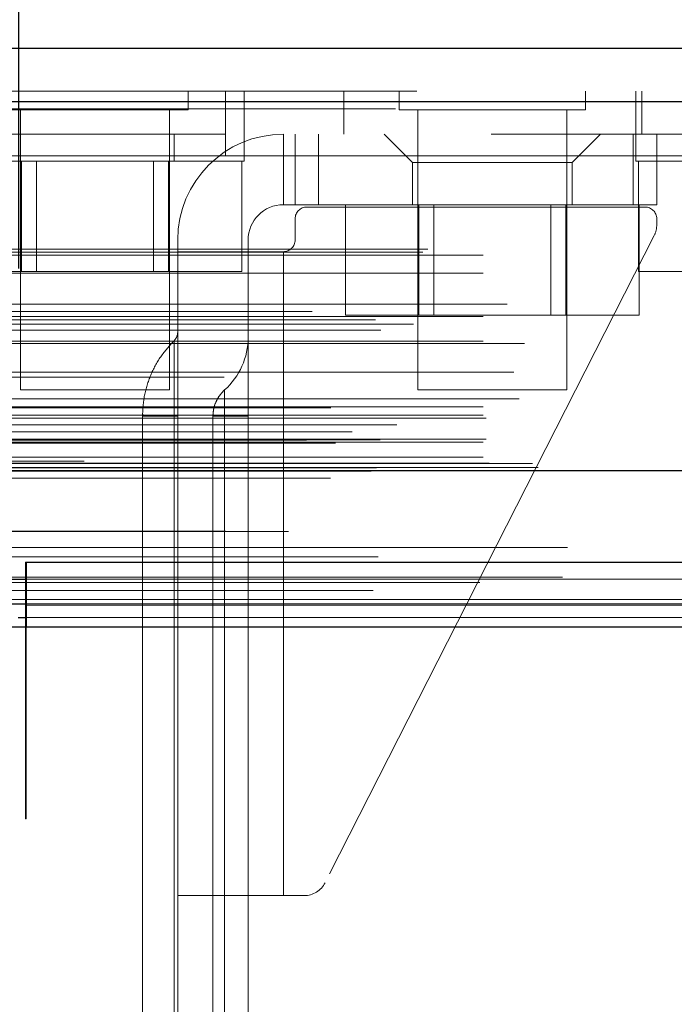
# Model space of a CAD drawing. Header units: inches. Extents: x 0.2 to 10.8, y 0.2 to 8.2.
# Tile 8 of 123: x 2.9494 to 3.0409, y 1.9445 to 2.0819. Entities that reach past the tile are written whole.
import ezdxf

# ---------------------------------------------------------------- set-up
doc = ezdxf.new("R2010")
doc.units = ezdxf.units.IN
doc.header["$MEASUREMENT"] = 0
doc.linetypes.add('HIDDEN', pattern=[0.07500000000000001, 0.05, -0.025])
doc.layers.add('DIMENSIONS', color=140, linetype='Continuous')
doc.styles.add('SLDTEXTSTYLE0', font='TXT', dxfattribs={"width": 0.7})
doc.dimstyles.new('SLDDIMSTYLE0', dxfattribs={"dimtxt": 0.0849609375, "dimasz": 0.13, "dimexe": 0, "dimexo": 0.0625, "dimgap": 0.021240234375, "dimtad": 0, "dimtih": 1, "dimtoh": 1, "dimlfac": 12, "dimrnd": 1e-09, "dimzin": 12, "dimdsep": 46, "dimtxsty": 'SLDTEXTSTYLE0', "dimsah": 1, "dimcen": 0.09, "dimadec": 0, "dimazin": 3, "dimtfac": 1, "dimtofl": 0, "dimtmove": 0, "dimatfit": 3, "dimfxl": 0, "dimfrac": 2, "dimtolj": 1, "dimtzin": 12, "dimarcsym": 0})

# ---------------------------------------------------------------- blocks, each defined once
blk = doc.blocks.new('_D_25')
at = {"layer": 'DIMENSIONS'}
for p, q in [((2.94933880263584, 2.047167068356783), (2.94933880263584, 2.530646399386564)), ((4.744172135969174, 2.047167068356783), (4.744172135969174, 2.530646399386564)), ((3.722308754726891, 2.485121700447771), (3.693778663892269, 2.485121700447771)), ((3.693778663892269, 2.485121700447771), (3.693778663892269, 2.350090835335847)), ((4.045456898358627, 2.485121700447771), (4.073986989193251, 2.485121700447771)), ((4.073986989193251, 2.485121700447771), (4.073986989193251, 2.350090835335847)), ((2.94933880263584, 2.405646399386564), (3.378896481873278, 2.405646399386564)), ((4.744172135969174, 2.405646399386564), (4.38886918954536, 2.405646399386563)), ((3.693778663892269, 2.350090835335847), (3.722308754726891, 2.350090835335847)), ((4.073986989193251, 2.350090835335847), (4.045456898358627, 2.350090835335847))]:
    blk.add_line(p, q, dxfattribs=at)
for points in [[(2.94933880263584, 2.405646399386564), (3.07933880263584, 2.385646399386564), (3.07933880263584, 2.425646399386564)], [(4.744172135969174, 2.405646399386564), (4.614172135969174, 2.425646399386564), (4.614172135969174, 2.385646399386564)]]:
    blk.add_solid(points, dxfattribs=at)
at = {"layer": 'DIMENSIONS', "char_height": 0.08333333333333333, "attachment_point": 1, "style": 'SLDTEXTSTYLE0'}
for s, insert in [('21.54', (3.72230874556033, 2.611564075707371)), ('547.1', (3.722308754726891, 2.457513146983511)), ('INSIDE OPENING', (3.397926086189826, 2.303462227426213))]:
    blk.add_mtext(s, dxfattribs=dict(at, insert=insert))

msp = doc.modelspace()

# ---------------------------------------------------------------- linework, layer by layer
at = {"color": 7, "linetype": 'Continuous', "lineweight": 25}
for p, q in [((2.904919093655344, 2.07792822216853), (4.78855116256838, 2.07792822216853)), ((2.901973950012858, 2.070491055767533), (4.791496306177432, 2.070491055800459)), ((2.892889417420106, 2.018970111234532), (4.800580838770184, 2.018970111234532)), ((2.950331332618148, 2.006167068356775), (4.743179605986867, 2.006167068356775)), ((2.950331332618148, 2.006167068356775), (2.950331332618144, 1.997167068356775)), ((2.94783880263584, 2.003785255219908), (2.950331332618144, 2.003785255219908)), ((2.94783880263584, 2.000349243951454), (2.950331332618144, 2.000349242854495)), ((2.950255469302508, 2.000352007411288), (2.950255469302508, 1.997167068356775)), ((2.949249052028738, 1.998434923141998), (2.950255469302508, 1.998434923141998)), ((2.947831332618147, 1.997167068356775), (2.950331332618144, 1.997167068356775)), ((2.950331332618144, 1.997167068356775), (4.743179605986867, 1.997167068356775))]:
    msp.add_line(p, q, dxfattribs=at)
at = {"color": 7, "linetype": 'HIDDEN', "lineweight": 18}
for p, q in [((2.904919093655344, 2.07192822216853), (4.78855116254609, 2.07192822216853)), ((2.972992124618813, 2.069324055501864), (2.972992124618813, 2.07192822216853)), ((2.9782212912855, 2.06292822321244), (2.9782212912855, 2.071928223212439)), ((2.980804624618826, 2.065928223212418), (2.980804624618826, 2.071928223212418)), ((2.994721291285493, 2.071928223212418), (2.994721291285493, 2.065928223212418)), ((3.002464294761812, 2.07192822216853), (3.002464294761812, 2.069324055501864)), ((3.028505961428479, 2.069324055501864), (3.028505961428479, 2.07192822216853)), ((3.035554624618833, 2.07192822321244), (3.035554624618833, 2.065928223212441)), ((3.03638795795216, 2.065928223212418), (3.03638795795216, 2.071928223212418)), ((4.791496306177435, 2.070491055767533), (2.901973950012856, 2.070491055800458)), ((2.901973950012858, 2.069449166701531), (4.791496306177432, 2.069449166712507)), ((4.791496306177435, 2.069449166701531), (2.901973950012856, 2.069449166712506)), ((2.946950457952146, 2.069324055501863), (2.972992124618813, 2.069324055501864)), ((2.949554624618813, 2.069324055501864), (2.949554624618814, 2.030261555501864)), ((2.970387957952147, 2.030261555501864), (2.970387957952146, 2.069324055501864)), ((3.002464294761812, 2.069324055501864), (3.028505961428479, 2.069324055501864)), ((3.005068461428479, 2.069324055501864), (3.005068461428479, 2.030261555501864)), ((3.025901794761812, 2.030261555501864), (3.025901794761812, 2.069324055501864)), ((2.933221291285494, 2.065928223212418), (2.9782212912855, 2.065928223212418)), ((2.97101295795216, 2.062178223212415), (2.971012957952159, 2.065928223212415)), ((4.715304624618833, 2.065928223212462), (2.9782212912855, 2.06592822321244)), ((2.980804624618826, 2.062178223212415), (2.980804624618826, 2.065928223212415)), ((2.986285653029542, 2.065928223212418), (2.986285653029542, 2.056085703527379)), ((2.986285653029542, 2.056085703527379), (2.986285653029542, 2.065928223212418)), ((2.986285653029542, 2.065928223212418), (2.986285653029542, 2.056085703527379)), ((2.986285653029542, 2.056085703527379), (2.986285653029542, 2.065928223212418)), ((2.986285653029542, 2.065928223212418), (2.986285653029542, 2.056085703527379)), ((2.986285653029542, 2.056085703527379), (2.986285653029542, 2.065928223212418)), ((2.987926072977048, 2.065928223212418), (2.987926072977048, 2.056085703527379)), ((2.991206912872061, 2.065928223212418), (2.991206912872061, 2.056085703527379)), ((2.991206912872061, 2.065928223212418), (2.991206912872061, 2.056085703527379)), ((2.991206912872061, 2.065928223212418), (2.991206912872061, 2.056085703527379)), ((2.991206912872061, 2.065928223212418), (2.991206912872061, 2.056085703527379)), ((2.991206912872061, 2.065928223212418), (2.991206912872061, 2.056085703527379)), ((2.991206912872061, 2.065928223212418), (2.991206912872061, 2.056085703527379)), ((3.000393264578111, 2.065928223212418), (3.004330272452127, 2.061991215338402)), ((3.02663998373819, 2.061991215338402), (3.030576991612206, 2.065928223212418)), ((3.035170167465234, 2.065928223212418), (3.035170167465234, 2.056085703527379)), ((3.035170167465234, 2.065928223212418), (3.035170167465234, 2.056085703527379)), ((3.035170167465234, 2.065928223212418), (3.035170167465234, 2.056085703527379)), ((3.035170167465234, 2.065928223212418), (3.035170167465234, 2.056085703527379)), ((3.035170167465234, 2.065928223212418), (3.035170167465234, 2.056085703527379)), ((3.035170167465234, 2.065928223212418), (3.035170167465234, 2.056085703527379)), ((3.035554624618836, 2.065928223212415), (3.035554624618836, 2.062178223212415)), ((3.038451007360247, 2.065928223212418), (3.038451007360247, 2.056085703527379)), ((2.9782212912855, 2.06292822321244), (2.935054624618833, 2.062928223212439)), ((2.939137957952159, 2.062178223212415), (2.980804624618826, 2.062178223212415)), ((2.949723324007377, 2.062178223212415), (2.949723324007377, 2.046761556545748)), ((2.951808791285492, 2.062178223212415), (2.951808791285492, 2.046761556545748)), ((2.968133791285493, 2.046761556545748), (2.968133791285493, 2.062178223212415)), ((2.97021925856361, 2.062178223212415), (2.97021925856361, 2.046761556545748)), ((2.978221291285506, 2.062928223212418), (4.71530462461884, 2.062928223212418)), ((2.978221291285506, 2.062928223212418), (4.71530462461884, 2.062928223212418)), ((4.715304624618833, 2.062928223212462), (2.9782212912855, 2.06292822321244)), ((4.715304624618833, 2.062928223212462), (2.9782212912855, 2.06292822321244)), ((2.980467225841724, 2.062178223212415), (2.980467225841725, 2.046761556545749)), ((3.026639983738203, 2.061991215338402), (3.004330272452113, 2.061991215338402)), ((3.004330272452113, 2.061991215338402), (3.004330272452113, 2.056085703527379)), ((3.026639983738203, 2.056085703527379), (3.026639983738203, 2.061991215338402)), ((3.035554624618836, 2.062178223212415), (3.077221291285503, 2.062178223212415)), ((3.035892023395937, 2.062178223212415), (3.035892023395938, 2.046761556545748)), ((2.987926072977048, 2.056085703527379), (2.986285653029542, 2.056085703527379)), ((2.991206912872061, 2.056085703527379), (2.987926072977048, 2.056085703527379)), ((3.03681058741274, 2.055757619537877), (2.989566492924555, 2.055757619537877)), ((2.991206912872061, 2.056085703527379), (3.035170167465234, 2.056085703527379)), ((2.994989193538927, 2.056085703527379), (2.994989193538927, 2.040669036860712)), ((3.005237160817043, 2.056085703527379), (3.005237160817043, 2.040669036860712)), ((3.007322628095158, 2.056085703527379), (3.007322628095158, 2.040669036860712)), ((3.023647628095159, 2.040669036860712), (3.023647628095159, 2.056085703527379)), ((3.025733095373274, 2.056085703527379), (3.025733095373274, 2.040669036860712)), ((3.038451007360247, 2.056085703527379), (3.035170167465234, 2.056085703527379)), ((3.03598106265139, 2.056085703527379), (3.03598106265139, 2.040669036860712)), ((2.987926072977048, 2.054117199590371), (2.987926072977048, 2.051164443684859)), ((3.038451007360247, 2.053263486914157), (3.038451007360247, 2.054117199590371)), ((2.971521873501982, 2.051164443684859), (2.971521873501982, 2.049524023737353)), ((2.981364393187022, 2.049524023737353), (2.981364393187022, 2.051164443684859)), ((3.03809423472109, 2.051775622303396), (2.992119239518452, 1.961421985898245)), ((2.906481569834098, 2.049873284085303), (4.786988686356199, 2.04987328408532)), ((2.971521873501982, 2.049524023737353), (2.971521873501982, 1.959629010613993)), ((2.986285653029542, 2.049524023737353), (2.971521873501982, 2.049524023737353)), ((2.981364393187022, 2.049524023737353), (2.981364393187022, 1.959629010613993)), ((2.986285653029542, 2.049524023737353), (2.986285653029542, 1.959629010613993)), ((2.986285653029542, 2.049524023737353), (2.986285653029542, 1.959629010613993)), ((2.986285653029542, 1.959629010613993), (2.986285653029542, 2.049524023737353)), ((2.986285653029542, 1.959629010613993), (2.986285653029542, 2.049524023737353)), ((2.986285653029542, 2.049524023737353), (2.986285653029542, 1.959629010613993)), ((2.986285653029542, 2.049524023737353), (2.986285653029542, 1.959629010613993)), ((2.986285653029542, 1.959629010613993), (2.986285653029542, 2.049524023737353)), ((2.986285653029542, 1.959629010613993), (2.986285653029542, 2.049524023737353)), ((2.986285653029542, 2.049524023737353), (2.986285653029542, 1.959629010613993)), ((2.986285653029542, 2.049524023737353), (2.986285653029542, 1.959629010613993)), ((2.986285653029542, 1.959629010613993), (2.986285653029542, 2.049524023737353)), ((2.986285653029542, 1.959629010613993), (2.986285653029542, 2.049524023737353)), ((2.905750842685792, 2.049440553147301), (4.787719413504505, 2.049440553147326)), ((2.914198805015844, 2.049039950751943), (4.779271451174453, 2.049039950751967)), ((2.914198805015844, 2.049039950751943), (4.779271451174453, 2.049039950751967)), ((2.914198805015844, 2.046507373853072), (4.779271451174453, 2.046507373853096)), ((2.939475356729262, 2.046761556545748), (2.949723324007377, 2.046761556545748)), ((2.949723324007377, 2.046761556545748), (2.97021925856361, 2.046761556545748)), ((2.97021925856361, 2.046761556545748), (2.980467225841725, 2.046761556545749)), ((3.035892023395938, 2.046761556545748), (3.046139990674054, 2.046761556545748)), ((2.917564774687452, 2.042199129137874), (4.775905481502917, 2.042199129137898)), ((2.89914605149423, 2.040007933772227), (4.794324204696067, 2.040007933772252)), ((4.790288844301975, 2.041176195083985), (2.903194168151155, 2.04117619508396)), ((2.914198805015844, 2.040472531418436), (4.779271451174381, 2.04047253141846)), ((4.778339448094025, 2.040479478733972), (2.915128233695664, 2.040479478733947)), ((2.994989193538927, 2.040669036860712), (3.005237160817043, 2.040669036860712)), ((3.005237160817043, 2.040669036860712), (3.025733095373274, 2.040669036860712)), ((3.025733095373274, 2.040669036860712), (3.03598106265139, 2.040669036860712)), ((2.899927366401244, 2.0385491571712), (4.793535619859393, 2.038549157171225)), ((2.904448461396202, 2.039423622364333), (4.789021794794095, 2.039423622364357)), ((2.914198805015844, 2.03702751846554), (4.779271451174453, 2.037027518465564)), ((2.919963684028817, 2.036709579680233), (4.773498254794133, 2.036709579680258)), ((4.778032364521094, 2.032027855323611), (2.915437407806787, 2.032027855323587)), ((2.918493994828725, 2.032702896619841), (4.774976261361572, 2.032702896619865)), ((2.918493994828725, 2.032702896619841), (4.774976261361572, 2.032702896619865)), ((2.919226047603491, 2.028967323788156), (4.774240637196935, 2.02896732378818)), ((2.949554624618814, 2.030261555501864), (2.970387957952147, 2.030261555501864)), ((3.005068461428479, 2.030261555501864), (3.025901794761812, 2.030261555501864)), ((4.792901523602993, 2.027733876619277), (2.900568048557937, 2.027733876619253)), ((2.914198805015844, 2.02785690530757), (4.779271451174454, 2.027856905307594)), ((2.914198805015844, 2.026683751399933), (4.779271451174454, 2.026683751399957)), ((2.914198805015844, 2.026683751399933), (4.779271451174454, 2.026683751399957)), ((2.914615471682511, 2.026267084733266), (4.778854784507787, 2.02626708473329)), ((2.966605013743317, 2.026558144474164), (2.966605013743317, 1.905167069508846)), ((2.971030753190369, 1.905167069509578), (2.97103075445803, 2.026558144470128)), ((2.971030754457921, 2.026558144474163), (2.971030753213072, 1.905167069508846)), ((2.971030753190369, 1.905167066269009), (2.97103075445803, 2.026558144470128)), ((2.971030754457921, 2.026558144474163), (2.971030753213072, 1.905167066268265)), ((2.971030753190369, 1.905167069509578), (2.97103075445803, 2.026558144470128)), ((2.971030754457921, 2.026558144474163), (2.971030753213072, 1.905167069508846)), ((2.971030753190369, 1.905167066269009), (2.97103075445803, 2.026558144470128)), ((2.971030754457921, 2.026558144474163), (2.971030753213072, 1.905167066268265)), ((2.971030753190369, 1.905167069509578), (2.97103075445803, 2.026558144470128)), ((2.971030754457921, 2.026558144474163), (2.971030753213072, 1.905167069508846)), ((2.971030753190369, 1.905167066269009), (2.97103075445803, 2.026558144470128)), ((2.971030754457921, 2.026558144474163), (2.971030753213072, 1.905167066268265)), ((2.971521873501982, 2.026558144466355), (2.971030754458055, 2.026558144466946)), ((2.971521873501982, 2.026558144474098), (2.971030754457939, 2.026558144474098)), ((2.971521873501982, 2.026558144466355), (2.971030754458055, 2.026558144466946)), ((2.971521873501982, 2.026558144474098), (2.971030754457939, 2.026558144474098)), ((2.971521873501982, 2.026558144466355), (2.971030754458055, 2.026558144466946)), ((2.971521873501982, 2.026558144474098), (2.971030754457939, 2.026558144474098)), ((2.971521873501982, 2.026558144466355), (2.971030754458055, 2.026558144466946)), ((2.971521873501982, 2.026558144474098), (2.971030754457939, 2.026558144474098)), ((2.971521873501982, 2.026558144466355), (2.971030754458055, 2.026558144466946)), ((2.971521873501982, 2.026558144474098), (2.971030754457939, 2.026558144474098)), ((2.971521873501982, 2.026558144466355), (2.971030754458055, 2.026558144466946)), ((2.971521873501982, 2.026558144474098), (2.971030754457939, 2.026558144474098)), ((2.971521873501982, 2.026558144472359), (2.971521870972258, 1.905167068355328)), ((2.9764431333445, 2.026558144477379), (2.9764431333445, 1.90516706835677)), ((2.978077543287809, 1.905167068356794), (2.97807754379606, 2.026558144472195)), ((2.978077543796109, 2.026558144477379), (2.978077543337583, 1.905167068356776)), ((2.978077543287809, 1.90516706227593), (2.97807754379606, 2.026558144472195)), ((2.978077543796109, 2.026558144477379), (2.978077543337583, 1.905167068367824)), ((2.978077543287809, 1.905167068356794), (2.97807754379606, 2.026558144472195)), ((2.978077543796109, 2.026558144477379), (2.978077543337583, 1.905167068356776)), ((2.978077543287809, 1.90516706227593), (2.97807754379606, 2.026558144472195)), ((2.978077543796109, 2.026558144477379), (2.978077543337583, 1.905167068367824)), ((2.978077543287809, 1.905167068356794), (2.97807754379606, 2.026558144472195)), ((2.978077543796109, 2.026558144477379), (2.978077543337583, 1.905167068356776)), ((2.978077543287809, 1.90516706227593), (2.97807754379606, 2.026558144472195)), ((2.978077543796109, 2.026558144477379), (2.978077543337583, 1.905167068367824)), ((2.981364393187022, 2.026558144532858), (2.978077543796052, 2.026558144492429)), ((2.981364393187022, 2.026558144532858), (2.978077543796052, 2.026558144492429)), ((2.981364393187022, 2.026558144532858), (2.978077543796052, 2.026558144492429)), ((2.981364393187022, 2.026558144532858), (2.978077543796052, 2.026558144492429)), ((2.981364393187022, 2.026558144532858), (2.978077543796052, 2.026558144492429)), ((2.981364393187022, 2.026558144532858), (2.978077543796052, 2.026558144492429)), ((2.981364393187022, 2.026558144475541), (2.978077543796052, 2.026558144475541)), ((2.981364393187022, 2.026558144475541), (2.978077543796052, 2.026558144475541)), ((2.981364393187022, 2.026558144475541), (2.978077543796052, 2.026558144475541)), ((2.981364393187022, 2.026558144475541), (2.978077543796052, 2.026558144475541)), ((2.981364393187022, 2.026558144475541), (2.978077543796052, 2.026558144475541)), ((2.981364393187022, 2.026558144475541), (2.978077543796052, 2.026558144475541)), ((2.894582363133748, 2.02533337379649), (4.798887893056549, 2.025333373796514)), ((2.902129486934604, 2.025364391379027), (4.791340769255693, 2.025364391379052)), ((2.895901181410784, 2.024384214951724), (4.797567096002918, 2.024384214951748)), ((2.88951370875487, 2.023195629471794), (4.803956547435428, 2.023195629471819)), ((2.88951370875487, 2.023195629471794), (4.803956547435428, 2.023195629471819)), ((2.893559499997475, 2.022770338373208), (4.799910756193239, 2.022770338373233)), ((4.799820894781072, 2.02327996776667), (2.8936493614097, 2.023279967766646)), ((2.914198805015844, 2.022933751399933), (4.779271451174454, 2.022933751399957)), ((2.914198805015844, 2.022933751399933), (4.779271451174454, 2.022933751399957)), ((2.914615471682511, 2.023350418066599), (4.778854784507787, 2.023350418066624)), ((2.914198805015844, 2.020860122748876), (4.779271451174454, 2.0208601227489)), ((2.914198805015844, 2.020860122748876), (4.779271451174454, 2.0208601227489)), ((2.899295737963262, 2.019346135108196), (4.794174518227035, 2.019346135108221)), ((2.899295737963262, 2.019346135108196), (4.794174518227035, 2.019346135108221)), ((2.915032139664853, 2.020017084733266), (4.778438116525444, 2.02001708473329)), ((2.915032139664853, 2.020017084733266), (4.778438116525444, 2.02001708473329)), ((2.921111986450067, 2.019946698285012), (4.772358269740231, 2.019946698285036)), ((2.921111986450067, 2.019946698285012), (4.772358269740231, 2.019946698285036)), ((2.921885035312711, 2.019399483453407), (4.771585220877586, 2.019399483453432)), ((2.921885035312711, 2.019399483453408), (4.771585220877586, 2.019399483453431)), ((4.7584712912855, 2.020261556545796), (2.935054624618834, 2.020261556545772)), ((2.892889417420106, 2.017928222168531), (4.800580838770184, 2.017928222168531)), ((2.898332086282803, 2.018894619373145), (4.795138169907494, 2.01889461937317)), ((2.898541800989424, 2.018867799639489), (4.794928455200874, 2.018867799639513)), ((2.925975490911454, 2.00820759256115), (4.767494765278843, 2.008207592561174)), ((2.950255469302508, 2.006167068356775), (2.950331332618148, 2.006167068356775)), ((2.950255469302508, 2.006167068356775), (2.950255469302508, 2.000352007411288)), ((2.913730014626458, 2.003356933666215), (4.779726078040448, 2.003356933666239)), ((2.925265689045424, 2.004080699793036), (4.768201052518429, 2.00408069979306)), ((2.950331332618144, 2.003785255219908), (4.743179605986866, 2.003785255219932)), ((2.873588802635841, 2.000970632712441), (2.950255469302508, 2.000970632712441)), ((2.950255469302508, 2.000970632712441), (4.743255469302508, 2.000970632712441)), ((2.950255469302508, 2.000167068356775), (2.950331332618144, 2.000167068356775)), ((2.950331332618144, 2.000167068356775), (4.743179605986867, 2.000167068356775)), ((2.950255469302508, 1.998434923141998), (4.743255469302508, 1.998434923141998)), ((2.950255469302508, 1.997167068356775), (2.950255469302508, 1.970333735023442)), ((2.950331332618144, 1.997167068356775), (4.743179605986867, 1.997167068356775)), ((2.950331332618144, 1.997167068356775), (4.743179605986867, 1.997167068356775)), ((2.950331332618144, 1.997167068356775), (4.743179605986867, 1.997167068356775)), ((2.950331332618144, 1.997167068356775), (2.950331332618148, 1.970333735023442)), ((2.950331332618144, 1.997167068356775), (4.743179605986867, 1.997167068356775)), ((2.950331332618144, 1.997167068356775), (4.743179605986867, 1.997167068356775)), ((2.950331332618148, 1.970333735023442), (2.950255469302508, 1.970333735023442)), ((4.743179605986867, 1.970333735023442), (2.950331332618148, 1.970333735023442)), ((2.986285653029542, 1.959629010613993), (2.971521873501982, 1.959629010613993)), ((2.971521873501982, 1.959629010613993), (2.971521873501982, 1.905167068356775)), ((2.981364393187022, 1.905167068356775), (2.981364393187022, 1.959629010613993)), ((2.989195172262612, 1.959629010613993), (2.986285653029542, 1.959629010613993))]:
    msp.add_line(p, q, dxfattribs=at)
at = {"color": 7, "linetype": 'HIDDEN', "lineweight": 18, "flags": 128}
for points in [[(4.786987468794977, 2.010476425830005), (3.862027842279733, 2.010476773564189), (2.906486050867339, 2.010476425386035)], [(4.778218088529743, 2.010494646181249), (3.862027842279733, 2.010494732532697), (2.915248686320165, 2.010494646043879)], [(4.799521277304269, 2.006936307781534), (3.806567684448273, 2.006936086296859), (2.89394253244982, 2.006936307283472)], [(4.79952845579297, 2.006936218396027), (3.924939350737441, 2.006933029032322), (2.893943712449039, 2.006936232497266)], [(2.925277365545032, 2.004080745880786), (3.831443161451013, 2.004081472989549), (4.768226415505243, 2.004080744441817)], [(2.898825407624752, 2.002240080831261), (3.831437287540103, 2.002239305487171), (4.794659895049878, 2.002240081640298)], [(2.950331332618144, 2.000349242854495), (3.831437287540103, 2.000348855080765), (4.743179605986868, 2.000349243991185)]]:
    msp.add_lwpolyline(points, dxfattribs=at)
at = {"color": 7, "linetype": 'HIDDEN', "lineweight": 18}
for centre, radius, start, end in [((2.986285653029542, 2.051164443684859), 0.01476377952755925, 90, 180), ((2.986285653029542, 2.051164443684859), 0.004921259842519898, 90, 180), ((2.989566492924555, 2.054117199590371), 0.001640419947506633, 90, 180), ((3.03681058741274, 2.054117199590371), 0.001640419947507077, 0, 90), ((3.035170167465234, 2.053263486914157), 0.003280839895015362, 333.0314640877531, 0), ((2.986285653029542, 2.051164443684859), 0.001640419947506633, 270.0000000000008, 0), ((2.969881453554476, 2.038272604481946), 0.001640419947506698, 314.4762724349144, 0), ((2.971521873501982, 2.037561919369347), 0.009842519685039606, 311.7633977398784, 0), ((2.989195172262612, 1.962909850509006), 0.003280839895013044, 270.0000000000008, 333.0314640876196)]:
    msp.add_arc(centre, radius, start, end, dxfattribs=at)
for points, knots in [([(2.971030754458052, 2.037102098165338), (2.970371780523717, 2.036375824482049), (2.969053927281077, 2.034923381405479), (2.967675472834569, 2.032308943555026), (2.96677066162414, 2.029494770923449), (2.96666024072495, 2.027537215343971), (2.966605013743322, 2.026558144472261)], [0, 0, 0, 0, 0.2500635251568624, 0.5000911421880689, 0.7499707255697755, 1, 1, 1, 1]), ([(2.971030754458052, 2.026558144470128), (2.971030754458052, 2.029329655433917), (2.971030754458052, 2.033427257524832), (2.971030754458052, 2.036552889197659), (2.971030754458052, 2.037376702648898), (2.971030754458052, 2.036552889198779), (2.971030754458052, 2.033427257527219), (2.971030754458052, 2.029329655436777), (2.971030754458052, 2.026558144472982)], [3.14159265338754, 3.14159265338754, 3.14159265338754, 3.14159265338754, 3.92699081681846, 4.31968989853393, 4.71238898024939, 5.10508806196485, 5.49778714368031, 6.28318530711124, 6.28318530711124, 6.28318530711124, 6.28318530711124]), ([(2.971030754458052, 2.026558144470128), (2.971030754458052, 2.029329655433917), (2.971030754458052, 2.033427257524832), (2.971030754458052, 2.036552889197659), (2.971030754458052, 2.037376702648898), (2.971030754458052, 2.036552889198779), (2.971030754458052, 2.033427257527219), (2.971030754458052, 2.029329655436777), (2.971030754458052, 2.026558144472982)], [3.14159265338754, 3.14159265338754, 3.14159265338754, 3.14159265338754, 3.92699081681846, 4.31968989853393, 4.71238898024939, 5.10508806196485, 5.49778714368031, 6.28318530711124, 6.28318530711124, 6.28318530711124, 6.28318530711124]), ([(2.971030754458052, 2.026558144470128), (2.971030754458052, 2.029329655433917), (2.971030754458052, 2.033427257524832), (2.971030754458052, 2.036552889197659), (2.971030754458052, 2.037376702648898), (2.971030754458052, 2.036552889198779), (2.971030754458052, 2.033427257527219), (2.971030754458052, 2.029329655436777), (2.971030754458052, 2.026558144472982)], [3.14159265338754, 3.14159265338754, 3.14159265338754, 3.14159265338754, 3.92699081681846, 4.31968989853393, 4.71238898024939, 5.10508806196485, 5.49778714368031, 6.28318530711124, 6.28318530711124, 6.28318530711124, 6.28318530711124]), ([(2.971030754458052, 2.026558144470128), (2.971030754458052, 2.029329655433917), (2.971030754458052, 2.033427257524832), (2.971030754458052, 2.036552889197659), (2.971030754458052, 2.037376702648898), (2.971030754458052, 2.036552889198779), (2.971030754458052, 2.033427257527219), (2.971030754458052, 2.029329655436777), (2.971030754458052, 2.026558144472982)], [3.14159265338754, 3.14159265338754, 3.14159265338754, 3.14159265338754, 3.92699081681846, 4.31968989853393, 4.71238898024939, 5.10508806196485, 5.49778714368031, 6.28318530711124, 6.28318530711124, 6.28318530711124, 6.28318530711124]), ([(2.971030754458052, 2.026558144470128), (2.971030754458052, 2.029329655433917), (2.971030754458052, 2.033427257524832), (2.971030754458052, 2.036552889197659), (2.971030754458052, 2.037376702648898), (2.971030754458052, 2.036552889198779), (2.971030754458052, 2.033427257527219), (2.971030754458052, 2.029329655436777), (2.971030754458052, 2.026558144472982)], [3.14159265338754, 3.14159265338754, 3.14159265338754, 3.14159265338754, 3.92699081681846, 4.31968989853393, 4.71238898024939, 5.10508806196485, 5.49778714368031, 6.28318530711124, 6.28318530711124, 6.28318530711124, 6.28318530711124]), ([(2.971030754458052, 2.026558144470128), (2.971030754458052, 2.029329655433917), (2.971030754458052, 2.033427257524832), (2.971030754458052, 2.036552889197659), (2.971030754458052, 2.037376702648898), (2.971030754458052, 2.036552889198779), (2.971030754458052, 2.033427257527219), (2.971030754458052, 2.029329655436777), (2.971030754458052, 2.026558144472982)], [3.14159265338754, 3.14159265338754, 3.14159265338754, 3.14159265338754, 3.92699081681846, 4.31968989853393, 4.71238898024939, 5.10508806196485, 5.49778714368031, 6.28318530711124, 6.28318530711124, 6.28318530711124, 6.28318530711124]), ([(2.978077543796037, 2.030220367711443), (2.97783579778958, 2.029975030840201), (2.977351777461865, 2.029483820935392), (2.976848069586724, 2.028573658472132), (2.976508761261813, 2.027590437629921), (2.976464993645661, 2.026901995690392), (2.976443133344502, 2.026558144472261)], [0, 0, 0, 0, 0.2496727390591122, 0.4998911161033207, 0.7502141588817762, 1, 1, 1, 1]), ([(2.978077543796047, 2.026558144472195), (2.978077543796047, 2.027037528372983), (2.978077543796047, 2.02751672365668), (2.978077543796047, 2.028402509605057), (2.978077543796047, 2.028808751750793), (2.978077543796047, 2.029486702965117), (2.978077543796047, 2.029758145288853), (2.978077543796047, 2.030125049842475), (2.978077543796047, 2.030220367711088), (2.978077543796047, 2.030220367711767), (2.978077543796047, 2.030125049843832), (2.978077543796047, 2.029758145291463), (2.978077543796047, 2.029486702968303), (2.978077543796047, 2.028808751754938), (2.978077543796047, 2.028402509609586), (2.978077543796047, 2.027516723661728), (2.978077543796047, 2.027037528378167), (2.978077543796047, 2.026558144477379)], [0, 0, 0, 0, 0.125, 0.125, 0.25, 0.25, 0.375, 0.375, 0.5, 0.5, 0.625, 0.625, 0.75, 0.75, 0.875, 0.875, 1, 1, 1, 1]), ([(2.978077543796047, 2.026558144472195), (2.978077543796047, 2.027037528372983), (2.978077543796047, 2.02751672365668), (2.978077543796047, 2.028402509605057), (2.978077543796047, 2.028808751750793), (2.978077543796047, 2.029486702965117), (2.978077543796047, 2.029758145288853), (2.978077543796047, 2.030125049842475), (2.978077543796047, 2.030220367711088), (2.978077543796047, 2.030220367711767), (2.978077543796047, 2.030125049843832), (2.978077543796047, 2.029758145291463), (2.978077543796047, 2.029486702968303), (2.978077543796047, 2.028808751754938), (2.978077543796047, 2.028402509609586), (2.978077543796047, 2.027516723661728), (2.978077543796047, 2.027037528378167), (2.978077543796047, 2.026558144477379)], [0, 0, 0, 0, 0.125, 0.125, 0.25, 0.25, 0.375, 0.375, 0.5, 0.5, 0.625, 0.625, 0.75, 0.75, 0.875, 0.875, 1, 1, 1, 1]), ([(2.978077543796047, 2.026558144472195), (2.978077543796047, 2.027037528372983), (2.978077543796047, 2.02751672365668), (2.978077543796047, 2.028402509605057), (2.978077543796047, 2.028808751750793), (2.978077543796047, 2.029486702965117), (2.978077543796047, 2.029758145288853), (2.978077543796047, 2.030125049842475), (2.978077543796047, 2.030220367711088), (2.978077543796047, 2.030220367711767), (2.978077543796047, 2.030125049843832), (2.978077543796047, 2.029758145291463), (2.978077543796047, 2.029486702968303), (2.978077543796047, 2.028808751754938), (2.978077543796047, 2.028402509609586), (2.978077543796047, 2.027516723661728), (2.978077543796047, 2.027037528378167), (2.978077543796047, 2.026558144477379)], [0, 0, 0, 0, 0.125, 0.125, 0.25, 0.25, 0.375, 0.375, 0.5, 0.5, 0.625, 0.625, 0.75, 0.75, 0.875, 0.875, 1, 1, 1, 1]), ([(2.978077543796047, 2.026558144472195), (2.978077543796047, 2.027037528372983), (2.978077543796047, 2.02751672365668), (2.978077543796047, 2.028402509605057), (2.978077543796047, 2.028808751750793), (2.978077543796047, 2.029486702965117), (2.978077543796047, 2.029758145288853), (2.978077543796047, 2.030125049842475), (2.978077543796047, 2.030220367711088), (2.978077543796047, 2.030220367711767), (2.978077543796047, 2.030125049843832), (2.978077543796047, 2.029758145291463), (2.978077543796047, 2.029486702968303), (2.978077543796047, 2.028808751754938), (2.978077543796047, 2.028402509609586), (2.978077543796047, 2.027516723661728), (2.978077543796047, 2.027037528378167), (2.978077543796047, 2.026558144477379)], [0, 0, 0, 0, 0.125, 0.125, 0.25, 0.25, 0.375, 0.375, 0.5, 0.5, 0.625, 0.625, 0.75, 0.75, 0.875, 0.875, 1, 1, 1, 1]), ([(2.978077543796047, 2.026558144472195), (2.978077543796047, 2.027037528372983), (2.978077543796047, 2.02751672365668), (2.978077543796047, 2.028402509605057), (2.978077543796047, 2.028808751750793), (2.978077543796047, 2.029486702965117), (2.978077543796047, 2.029758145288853), (2.978077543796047, 2.030125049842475), (2.978077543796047, 2.030220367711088), (2.978077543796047, 2.030220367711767), (2.978077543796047, 2.030125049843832), (2.978077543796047, 2.029758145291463), (2.978077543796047, 2.029486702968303), (2.978077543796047, 2.028808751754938), (2.978077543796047, 2.028402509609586), (2.978077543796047, 2.027516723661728), (2.978077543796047, 2.027037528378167), (2.978077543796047, 2.026558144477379)], [0, 0, 0, 0, 0.125, 0.125, 0.25, 0.25, 0.375, 0.375, 0.5, 0.5, 0.625, 0.625, 0.75, 0.75, 0.875, 0.875, 1, 1, 1, 1]), ([(2.978077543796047, 2.026558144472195), (2.978077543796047, 2.027037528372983), (2.978077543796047, 2.02751672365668), (2.978077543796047, 2.028402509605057), (2.978077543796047, 2.028808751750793), (2.978077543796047, 2.029486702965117), (2.978077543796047, 2.029758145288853), (2.978077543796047, 2.030125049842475), (2.978077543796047, 2.030220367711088), (2.978077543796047, 2.030220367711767), (2.978077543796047, 2.030125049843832), (2.978077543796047, 2.029758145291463), (2.978077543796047, 2.029486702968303), (2.978077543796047, 2.028808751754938), (2.978077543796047, 2.028402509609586), (2.978077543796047, 2.027516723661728), (2.978077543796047, 2.027037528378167), (2.978077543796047, 2.026558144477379)], [0, 0, 0, 0, 0.125, 0.125, 0.25, 0.25, 0.375, 0.375, 0.5, 0.5, 0.625, 0.625, 0.75, 0.75, 0.875, 0.875, 1, 1, 1, 1]), ([(2.966605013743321, 2.026558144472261), (2.966605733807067, 2.026635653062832), (2.966607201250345, 2.026793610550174), (2.966621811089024, 2.026863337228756), (2.966644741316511, 2.026798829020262), (2.966666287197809, 2.02664056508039), (2.966677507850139, 2.026558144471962)], [0, 0, 0, 0, 0.2296058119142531, 0.4679217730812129, 0.7229045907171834, 1, 1, 1, 1]), ([(2.96675012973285, 2.026558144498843), (2.966784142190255, 2.026558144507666), (2.966886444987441, 2.026558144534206), (2.967687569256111, 2.026558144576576), (2.969050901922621, 2.026558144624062), (2.970370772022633, 2.026558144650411), (2.971030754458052, 2.026558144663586)], [0, 0, 0, 0, 0.1423268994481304, 0.4280913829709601, 0.7140251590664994, 1, 1, 1, 1]), ([(2.96675012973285, 2.026558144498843), (2.966784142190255, 2.026558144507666), (2.966886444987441, 2.026558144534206), (2.967687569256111, 2.026558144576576), (2.969050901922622, 2.026558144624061), (2.970370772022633, 2.026558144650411), (2.971030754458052, 2.026558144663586)], [0, 0, 0, 0, 0.1423268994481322, 0.4280913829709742, 0.7140251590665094, 1, 1, 1, 1]), ([(2.96675012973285, 2.026558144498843), (2.966784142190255, 2.026558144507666), (2.966886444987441, 2.026558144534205), (2.967687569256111, 2.026558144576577), (2.969050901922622, 2.026558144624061), (2.970370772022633, 2.026558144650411), (2.971030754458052, 2.026558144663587)], [0, 0, 0, 0, 0.1423268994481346, 0.4280913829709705, 0.7140251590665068, 0.9999999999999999, 0.9999999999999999, 0.9999999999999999, 0.9999999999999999]), ([(2.96675012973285, 2.026558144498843), (2.966784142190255, 2.026558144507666), (2.966886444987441, 2.026558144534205), (2.967687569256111, 2.026558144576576), (2.969050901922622, 2.026558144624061), (2.970370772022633, 2.02655814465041), (2.971030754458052, 2.026558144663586)], [0, 0, 0, 0, 0.1423268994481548, 0.4280913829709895, 0.7140251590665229, 1, 1, 1, 1]), ([(2.96675012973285, 2.026558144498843), (2.966784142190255, 2.026558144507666), (2.966886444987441, 2.026558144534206), (2.967687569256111, 2.026558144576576), (2.969050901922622, 2.026558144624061), (2.970370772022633, 2.026558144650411), (2.971030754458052, 2.026558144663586)], [0, 0, 0, 0, 0.1423268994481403, 0.4280913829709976, 0.7140251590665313, 1, 1, 1, 1]), ([(2.971030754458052, 2.026558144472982), (2.970370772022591, 2.026558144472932), (2.969050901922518, 2.026558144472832), (2.967687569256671, 2.026558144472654), (2.966886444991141, 2.026558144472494), (2.966784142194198, 2.026558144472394), (2.966750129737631, 2.026558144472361)], [0, 0, 0, 0, 0.2859748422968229, 0.5719086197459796, 0.8576731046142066, 1, 1, 1, 1]), ([(2.971030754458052, 2.026558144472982), (2.970370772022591, 2.026558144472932), (2.969050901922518, 2.026558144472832), (2.96768756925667, 2.026558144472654), (2.966886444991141, 2.026558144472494), (2.966784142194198, 2.026558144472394), (2.966750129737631, 2.026558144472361)], [0, 0, 0, 0, 0.2859748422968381, 0.5719086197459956, 0.8576731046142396, 1, 1, 1, 1]), ([(2.971030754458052, 2.026558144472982), (2.970370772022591, 2.026558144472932), (2.969050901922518, 2.026558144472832), (2.96768756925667, 2.026558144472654), (2.966886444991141, 2.026558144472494), (2.966784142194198, 2.026558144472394), (2.966750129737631, 2.026558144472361)], [0, 0, 0, 0, 0.2859748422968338, 0.5719086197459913, 0.857673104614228, 1, 1, 1, 1]), ([(2.971030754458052, 2.026558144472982), (2.970370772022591, 2.026558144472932), (2.969050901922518, 2.026558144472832), (2.967687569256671, 2.026558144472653), (2.966886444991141, 2.026558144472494), (2.966784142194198, 2.026558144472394), (2.966750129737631, 2.026558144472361)], [0, 0, 0, 0, 0.2859748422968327, 0.5719086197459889, 0.8576731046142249, 0.9999999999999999, 0.9999999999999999, 0.9999999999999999, 0.9999999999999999]), ([(2.971030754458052, 2.026558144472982), (2.970370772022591, 2.026558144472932), (2.969050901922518, 2.026558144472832), (2.967687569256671, 2.026558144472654), (2.966886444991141, 2.026558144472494), (2.966784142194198, 2.026558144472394), (2.966750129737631, 2.026558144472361)], [0, 0, 0, 0, 0.2859748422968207, 0.5719086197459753, 0.8576731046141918, 0.9999999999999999, 0.9999999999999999, 0.9999999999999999, 0.9999999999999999]), ([(2.971030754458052, 2.026558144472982), (2.970370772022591, 2.026558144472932), (2.969050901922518, 2.026558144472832), (2.96768756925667, 2.026558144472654), (2.966886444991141, 2.026558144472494), (2.966784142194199, 2.026558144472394), (2.966750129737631, 2.026558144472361)], [0, 0, 0, 0, 0.2859748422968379, 0.571908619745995, 0.8576731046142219, 0.9999999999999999, 0.9999999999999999, 0.9999999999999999, 0.9999999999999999])]:
    msp.add_open_spline(points, degree=3, knots=knots, dxfattribs=at)
for points in [[(2.966605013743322, 2.026558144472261), (2.966601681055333, 2.026558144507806), (2.96738990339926, 2.026558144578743), (2.969635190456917, 2.026558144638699), (2.971030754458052, 2.026558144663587)], [(2.9764431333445, 2.02655814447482), (2.97644313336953, 2.02655814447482), (2.977052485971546, 2.02655814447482), (2.978077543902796, 2.02655814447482)], [(2.978077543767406, 2.026558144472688), (2.977052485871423, 2.026558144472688), (2.976443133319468, 2.026558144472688), (2.9764431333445, 2.026558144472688)], [(2.9764431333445, 2.02655814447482), (2.97644313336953, 2.02655814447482), (2.977052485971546, 2.02655814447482), (2.978077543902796, 2.02655814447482)], [(2.978077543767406, 2.026558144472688), (2.977052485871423, 2.026558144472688), (2.976443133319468, 2.026558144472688), (2.9764431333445, 2.026558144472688)], [(2.9764431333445, 2.02655814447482), (2.97644313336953, 2.02655814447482), (2.977052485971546, 2.02655814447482), (2.978077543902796, 2.02655814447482)], [(2.978077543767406, 2.026558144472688), (2.977052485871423, 2.026558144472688), (2.976443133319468, 2.026558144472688), (2.9764431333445, 2.026558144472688)], [(2.9764431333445, 2.02655814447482), (2.97644313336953, 2.02655814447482), (2.977052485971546, 2.02655814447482), (2.978077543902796, 2.02655814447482)], [(2.978077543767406, 2.026558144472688), (2.977052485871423, 2.026558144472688), (2.976443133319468, 2.026558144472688), (2.9764431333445, 2.026558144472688)], [(2.9764431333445, 2.02655814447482), (2.97644313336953, 2.02655814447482), (2.977052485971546, 2.02655814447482), (2.978077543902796, 2.02655814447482)], [(2.978077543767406, 2.026558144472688), (2.977052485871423, 2.026558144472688), (2.976443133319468, 2.026558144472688), (2.9764431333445, 2.026558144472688)], [(2.9764431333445, 2.02655814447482), (2.97644313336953, 2.02655814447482), (2.977052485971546, 2.02655814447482), (2.978077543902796, 2.02655814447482)], [(2.978077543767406, 2.026558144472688), (2.977052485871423, 2.026558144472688), (2.976443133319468, 2.026558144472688), (2.9764431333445, 2.026558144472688)]]:
    msp.add_open_spline(points, degree=3, dxfattribs=at)

# ---------------------------------------------------------------- dimensions: what is measured, and where the dimension line sits
at = {"layer": 'DIMENSIONS'}
dim = msp.add_linear_dim(base=(4.744172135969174, 2.405646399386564), p1=(2.94933880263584, 1.997167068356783), p2=(4.744172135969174, 1.997167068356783), text='<>\\PINSIDE OPENING', dimstyle='SLDDIMSTYLE0', dxfattribs=at)
dim.commit()
dim.dimension.update_dxf_attribs({"geometry": '_D_25', "text_midpoint": (3.883882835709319, 2.405646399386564), "dimtype": 160})

doc.saveas('drawing.dxf')
